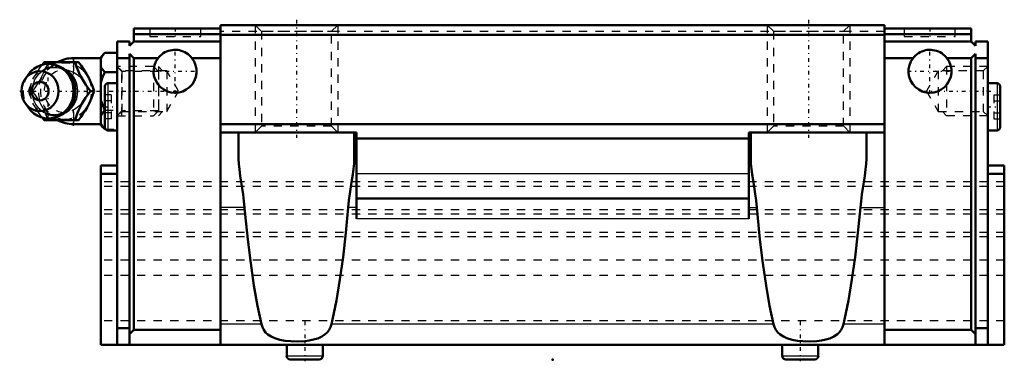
# Model space of a CAD drawing. Header units: millimetres. Extents: x -65 to 55, y 0 to 41.
import ezdxf

# ---------------------------------------------------------------- set-up
doc = ezdxf.new("R2010")
doc.units = ezdxf.units.MM
doc.linetypes.add('Center', pattern=[1.5, 0.45, -0.5, 0.05, -0.5])
doc.linetypes.add('Dashed', pattern=[2, 1, -1])
for name, color, linetype, lineweight in [('2d ConnectionPoints', 7, 'Continuous', 50), ('AM_0', 7, 'Continuous', 50), ('AM_4', 3, 'Continuous', 25), ('AM_5', 3, 'Continuous', 25), ('AM_7', 7, 'Center', 25), ('AM_9', 6, 'Dashed', 25)]:
    doc.layers.add(name, color=color, linetype=linetype, lineweight=lineweight)

# ---------------------------------------------------------------- blocks, each defined once
blk = doc.blocks.new('1_o207ejavclq8e88cezpz91bwl________0_in_HSR35C1SS_GK__BLOCK_1B_M6F__0')
at = {"layer": 'AM_0'}
for p, q in [((-54.2, 37.12), (-54.7, 36.62)), ((-54.2, 37.12), (-52.7, 37.12)), ((-61.78, 35.7), (-61.55, 36)), ((-61.55, 36), (-57.37, 36)), ((-54.7, 36.5), (-58, 36.5)), ((-54.7, 36.62), (-54.7, 28.38)), ((-54.2, 34.81), (-52.7, 34.81)), ((-63.5, 34.46), (-63.86, 33.94)), ((-55.93, 32.5), (-55.49, 32.5)), ((-63.86, 31.06), (-63.5, 30.54)), ((-54.2, 30.19), (-54.2, 30.19)), ((-61.55, 29), (-61.78, 29.31)), ((-61.55, 29), (-57.37, 29)), ((-58, 28.5), (-54.7, 28.5)), ((-54.7, 28.38), (-54.2, 27.88)), ((-54.2, 27.88), (-54.11, 27.88))]:
    blk.add_line(p, q, dxfattribs=at)
for points in [[(-54.2, 37.12), (-54.49, 36.8), (-54.7, 36.46)], [(-57.8, 36), (-57.62, 35.45), (-57.52, 35.17), (-57.4, 34.88), (-57.22, 34.48), (-56.99, 34.05), (-56.75, 33.65), (-56.48, 33.25), (-56.2, 32.87), (-55.93, 32.5)], [(-55.49, 32.5), (-55.62, 32.86), (-55.75, 33.23), (-55.92, 33.63), (-56.11, 34.03), (-56.42, 34.59), (-56.77, 35.16), (-57.07, 35.59), (-57.37, 36)], [(-54.7, 35.47), (-54.64, 35.36), (-54.45, 35.08), (-54.2, 34.81)], [(-54.2, 34.81), (-54.49, 34.17), (-54.7, 33.49)], [(-55.93, 32.5), (-56.33, 31.95), (-56.53, 31.67), (-56.73, 31.38), (-56.98, 30.98), (-57.2, 30.55), (-57.39, 30.15), (-57.55, 29.75), (-57.68, 29.37), (-57.8, 29)], [(-57.37, 29), (-57.1, 29.36), (-56.85, 29.73), (-56.59, 30.13), (-56.35, 30.53), (-56.05, 31.09), (-55.8, 31.66), (-55.64, 32.09), (-55.49, 32.5)], [(-54.7, 31.51), (-54.64, 31.3), (-54.45, 30.74), (-54.2, 30.19)], [(-54.2, 30.19), (-54.49, 29.87), (-54.7, 29.53)], [(-54.7, 28.54), (-54.64, 28.44), (-54.45, 28.15), (-54.2, 27.88)]]:
    blk.add_lwpolyline(points, dxfattribs=at)
for centre, radius, start, end in [((-61.04, 32.5), 3.3, 270, 90), ((-58, 32.5), 4, 90, 118.5316), ((-58, 32.5), 4, 241.4558, 270)]:
    blk.add_arc(centre, radius, start, end, dxfattribs=at)
blk.add_ellipse((-61.04, 32.5), major_axis=(0, 3.3), ratio=0.927184, start_param=2.207257, end_param=7.217521, dxfattribs=at)
for major_axis in [(0, 2.42), (0, -1.12)]:
    blk.add_ellipse((-62.05, 32.5), major_axis=major_axis, ratio=0.927184, dxfattribs=at)
at = {"layer": 'AM_4'}
for p, q in [((-58, 36.5), (-58, 36.01)), ((-58, 28.99), (-58, 28.5))]:
    blk.add_line(p, q, dxfattribs=at)
blk.add_ellipse((-60.23, 32.5), major_axis=(0, 2.97), ratio=0.927184, start_param=3.499913, end_param=5.924864, dxfattribs=at)
at = {"layer": 'AM_5', "linetype": 'Dashed'}
for p, q in [((-52.7, 35.5), (-52.16, 34.89)), ((-52.16, 29.5), (-52.16, 35.5)), ((-47.7, 34.89), (-52.16, 34.89)), ((-52.7, 29.5), (-52.16, 30.11)), ((-47.7, 30.11), (-52.16, 30.11))]:
    blk.add_line(p, q, dxfattribs=at)
at = {"layer": 'AM_7'}
for p, q in [((-61.04, 29.04), (-61.04, 35.97)), ((-58, 28.3), (-58, 36.7)), ((-64.51, 32.5), (-44.91, 32.5))]:
    blk.add_line(p, q, dxfattribs=at)
at = {"layer": 'AM_9'}
for p, q in [((-58, 36.01), (-58, 28.99)), ((-48.31, 35.5), (-52.7, 35.5)), ((-47.7, 34.89), (-48.31, 35.5)), ((-48.31, 35.5), (-48.31, 29.5)), ((-47.7, 34.89), (-47.7, 30.11)), ((-63.42, 32.5), (-62.99, 32.5)), ((-57.75, 32.52), (-57.75, 32.45)), ((-54.2, 30.19), (-52.7, 30.19)), ((-48.31, 29.5), (-47.7, 30.11)), ((-52.7, 29.5), (-48.31, 29.5)), ((-54.11, 27.88), (-52.7, 27.88))]:
    blk.add_line(p, q, dxfattribs=at)
for points in [[(-61.12, 36), (-61.24, 35.64), (-61.38, 35.27), (-61.54, 34.87), (-61.74, 34.47), (-62.04, 33.91), (-62.39, 33.34), (-62.69, 32.91), (-62.99, 32.5)], [(-59.06, 30), (-59.28, 29.88), (-59.53, 29.77), (-59.78, 29.69), (-60.03, 29.64), (-60.3, 29.62), (-60.56, 29.62), (-60.82, 29.66), (-61.08, 29.72), (-61.33, 29.82), (-61.57, 29.94), (-61.79, 30.08), (-62.01, 30.25), (-62.2, 30.44), (-62.38, 30.66), (-62.54, 30.89), (-62.67, 31.14), (-62.79, 31.4), (-62.87, 31.67), (-62.94, 31.95), (-62.97, 32.23), (-62.98, 32.52), (-62.97, 32.81), (-62.93, 33.09), (-62.86, 33.37), (-62.77, 33.64), (-62.66, 33.9), (-62.52, 34.14), (-62.36, 34.37), (-62.18, 34.58), (-61.99, 34.77), (-61.78, 34.93), (-61.55, 35.07), (-61.31, 35.19), (-61.06, 35.28), (-60.81, 35.34), (-60.55, 35.38), (-60.29, 35.38), (-60.02, 35.36), (-59.76, 35.31), (-59.51, 35.22), (-59.27, 35.12), (-59.06, 35)], [(-62.72, 34.26), (-62.61, 34.45), (-62.36, 34.85), (-62.1, 35.25), (-61.82, 35.63), (-61.78, 35.7)], [(-59.06, 35), (-59.03, 34.98), (-58.82, 34.82), (-58.61, 34.64), (-58.51, 34.52)], [(-56.84, 33.83), (-57.16, 34.15), (-57.55, 34.46), (-58, 34.75)], [(-63.42, 32.5), (-63.3, 32.86), (-63.17, 33.24), (-63.09, 33.45)], [(-63.09, 31.56), (-63.17, 31.75), (-63.3, 32.13), (-63.42, 32.5)], [(-62.99, 32.5), (-62.73, 32.14), (-62.47, 31.77), (-62.21, 31.37), (-61.97, 30.97), (-61.67, 30.41), (-61.42, 29.84), (-61.26, 29.41), (-61.12, 29)], [(-56.43, 31.81), (-56.31, 32.16), (-56.28, 32.5), (-56.32, 32.85), (-56.42, 33.17)], [(-58, 30.25), (-57.54, 30.54), (-57.16, 30.85), (-56.85, 31.17)], [(-61.78, 29.31), (-61.82, 29.36), (-62.09, 29.74), (-62.35, 30.12), (-62.6, 30.53), (-62.72, 30.75)], [(-58.52, 30.46), (-58.63, 30.34), (-58.83, 30.16), (-59.05, 30.01), (-59.06, 30)]]:
    blk.add_lwpolyline(points, dxfattribs=at)
blk.add_arc((-58, 32.5), 4, 118.5316, 241.4558, dxfattribs=at)
for centre, major_axis in [((-59.02, 32.5), (0, -3.44)), ((-60.5, 32.5), (0, -2.97))]:
    blk.add_ellipse(centre, major_axis=major_axis, ratio=0.927184, dxfattribs=at)
for centre, major_axis, start_param, end_param in [((-60.23, 32.5), (0, 2.97), 5.924864, 7.161813), ((-59.15, 32.5), (0, -2.57), 2.639469, 6.785309), ((-61.04, 32.5), (0, 3.3), 0.934336, 2.207257), ((-60.23, 32.5), (0, 2.97), 2.283269, 3.499913)]:
    blk.add_ellipse(centre, major_axis=major_axis, ratio=0.927184, start_param=start_param, end_param=end_param, dxfattribs=at)
blk = doc.blocks.new('2_HSR35CSSB_M6F11_S_0_in_HSR35C1SS_GK__BLOCK_1B_M6F__0')
at = {"layer": 'AM_0'}
for p, q in [((-50.7, 40.1), (-50.7, 38.5)), ((-50.7, 40.1), (-40.2, 40.1)), ((-50.7, 39.4), (-40.2, 39.4)), ((-40.2, 40.5), (-40.2, 1.78)), ((40.2, 40.5), (-40.2, 40.5)), ((40.2, 40.5), (40.2, 1.78)), ((50.7, 40.1), (40.2, 40.1)), ((50.7, 39.4), (40.2, 39.4)), ((50.7, 40.1), (50.7, 38.5)), ((-51.2, 38.5), (-52.7, 38.5)), ((-52.7, 1.78), (-52.7, 38.5)), ((-51.2, 38), (-50.7, 38.5)), ((-51.2, 38.5), (-51.2, 38)), ((-40.2, 38.5), (-50.7, 38.5)), ((40.2, 39.3), (-40.2, 39.3)), ((40.2, 38.5), (50.7, 38.5)), ((51.2, 38), (50.7, 38.5)), ((51.2, 38.5), (52.7, 38.5)), ((51.2, 38.5), (51.2, 38)), ((52.7, 38.5), (52.7, 1.78)), ((-50.7, 36.5), (-51.2, 37)), ((-51.2, 37), (-51.2, 1.78)), ((50.7, 36.5), (51.2, 37)), ((51.2, 37), (51.2, 1.78)), ((-51.2, 36.5), (-52.7, 36.5)), ((-47.75, 36.5), (-50.7, 36.5)), ((-50.7, 36.5), (-50.7, 3.58)), ((-40.2, 36.5), (-43.65, 36.5)), ((40.2, 36.5), (43.65, 36.5)), ((47.75, 36.5), (50.7, 36.5)), ((50.7, 36.5), (50.7, 3.58)), ((51.2, 36.5), (52.7, 36.5)), ((-52.7, 33.45), (-53.83, 33.45)), ((53.83, 33.45), (52.7, 33.45)), ((-54.2, 33.08), (-54.2, 28.12)), ((54.2, 33.08), (54.2, 28.12)), ((-53.83, 27.75), (-52.7, 27.75)), ((40.2, 28.5), (-40.2, 28.5)), ((-23.75, 27.5), (-40.2, 27.5)), ((-38, 27.5), (-38, 24.32)), ((-24, 24.32), (-24, 27.5)), ((-23.75, 17.02), (-23.75, 27.5)), ((23.75, 17.02), (23.75, 27.5)), ((23.75, 27.5), (40.2, 27.5)), ((24, 24.32), (24, 27.5)), ((38, 27.5), (38, 24.32)), ((52.7, 27.75), (53.83, 27.75)), ((23.75, 26.77), (-23.75, 26.77)), ((-54.7, 23.5), (-54.7, 1.78)), ((-54.7, 23.5), (-52.7, 23.5)), ((54.7, 23.5), (52.7, 23.5)), ((54.7, 23.5), (54.7, 1.78)), ((-54.7, 22.5), (-52.7, 22.5)), ((54.7, 22.5), (52.7, 22.5)), ((23.75, 19.5), (-23.75, 19.5)), ((-52.7, 3.78), (-51.2, 3.78)), ((-51.2, 3.08), (-50.7, 3.58)), ((-40.2, 3.58), (-50.7, 3.58)), ((40.2, 3.58), (50.7, 3.58)), ((51.2, 3.08), (50.7, 3.58)), ((52.7, 3.78), (51.2, 3.78)), ((54.7, 1.78), (-54.7, 1.78)), ((-32.18, 1.78), (-32.18, 0.44)), ((-27.82, 0.44), (-27.82, 1.78)), ((27.82, 1.78), (27.82, 0.44)), ((32.18, 0.44), (32.18, 1.78)), ((-31.75, 0), (-28.25, 0)), ((28.25, 0), (31.75, 0))]:
    blk.add_line(p, q, dxfattribs=at)
for points in [[(-43.65, 36.5), (-43.8, 36.67), (-43.96, 36.83), (-44.13, 36.98), (-44.32, 37.1), (-44.52, 37.22), (-44.73, 37.31), (-44.94, 37.39), (-45.16, 37.44), (-45.38, 37.48), (-45.61, 37.5), (-45.84, 37.5), (-46.06, 37.47), (-46.28, 37.43), (-46.5, 37.37), (-46.72, 37.29), (-46.92, 37.2), (-47.12, 37.08), (-47.3, 36.95), (-47.47, 36.8), (-47.63, 36.64), (-47.75, 36.5)], [(43.65, 36.5), (43.8, 36.67), (43.96, 36.83), (44.13, 36.98), (44.32, 37.1), (44.52, 37.22), (44.73, 37.31), (44.94, 37.39), (45.16, 37.44), (45.38, 37.48), (45.61, 37.5), (45.84, 37.5), (46.06, 37.47), (46.28, 37.43), (46.5, 37.37), (46.72, 37.29), (46.92, 37.2), (47.12, 37.08), (47.3, 36.95), (47.47, 36.8), (47.63, 36.64), (47.75, 36.5)], [(-38, 24.32), (-37.97, 23.68), (-37.91, 22.99), (-37.8, 22.24), (-37.68, 21.46), (-37.57, 20.73), (-37.46, 19.98), (-37.36, 19.19), (-37.27, 18.39)], [(-24.73, 18.39), (-24.64, 19.24), (-24.53, 20.08), (-24.4, 20.91), (-24.28, 21.72), (-24.17, 22.41), (-24.09, 23.07), (-24.02, 23.72), (-24, 24.32)], [(24.73, 18.39), (24.64, 19.24), (24.53, 20.08), (24.4, 20.91), (24.28, 21.72), (24.17, 22.41), (24.09, 23.07), (24.02, 23.72), (24, 24.32)], [(38, 24.32), (37.97, 23.68), (37.91, 22.99), (37.8, 22.24), (37.68, 21.46), (37.57, 20.73), (37.46, 19.98), (37.36, 19.19), (37.27, 18.39)], [(-35.24, 4.27), (-35.71, 6.51), (-36.15, 8.98), (-36.54, 11.65), (-36.89, 14.52), (-37.2, 17.54), (-37.27, 18.39)], [(-24.73, 18.39), (-25.02, 15.32), (-25.36, 12.41), (-25.74, 9.69), (-26.17, 7.16), (-26.63, 4.85), (-26.76, 4.27)], [(26.76, 4.27), (26.29, 6.51), (25.85, 8.98), (25.46, 11.65), (25.11, 14.52), (24.8, 17.54), (24.73, 18.39)], [(37.27, 18.39), (36.98, 15.32), (36.64, 12.41), (36.26, 9.69), (35.83, 7.16), (35.37, 4.85), (35.24, 4.27)], [(-26.76, 4.27), (-26.87, 3.91), (-27.04, 3.58), (-27.26, 3.3), (-27.51, 3.06), (-27.94, 2.77), (-28.43, 2.56), (-28.92, 2.41), (-29.45, 2.31), (-29.98, 2.24), (-30.84, 2.2), (-31.69, 2.22), (-32.35, 2.28), (-33, 2.39), (-33.61, 2.57), (-34.05, 2.77), (-34.45, 3.03), (-34.73, 3.28), (-34.96, 3.59), (-35.13, 3.91), (-35.24, 4.27)], [(35.24, 4.27), (35.13, 3.91), (34.96, 3.58), (34.74, 3.3), (34.49, 3.06), (34.06, 2.77), (33.57, 2.56), (33.08, 2.41), (32.55, 2.31), (32.02, 2.24), (31.16, 2.2), (30.31, 2.22), (29.65, 2.28), (29, 2.39), (28.39, 2.57), (27.95, 2.77), (27.55, 3.03), (27.27, 3.28), (27.04, 3.59), (26.87, 3.91), (26.76, 4.27)]]:
    blk.add_lwpolyline(points, dxfattribs=at)
for centre, radius, start, end in [((-45.7, 34.9), 2.6, 142.0201, 37.9799), ((45.7, 34.9), 2.6, 142.0201, 37.9799), ((-53.83, 33.08), 0.375, 90, 180), ((53.83, 33.08), 0.375, 360, 90), ((-53.83, 28.12), 0.375, 180, 270), ((53.83, 28.12), 0.375, 270, 0), ((-31.75, 0.44), 0.437, 180, 270), ((-28.25, 0.44), 0.437, 270, 0), ((28.25, 0.44), 0.437, 180, 270), ((31.75, 0.44), 0.437, 270, 360)]:
    blk.add_arc(centre, radius, start, end, dxfattribs=at)
at = {"layer": 'AM_4'}
for p, q in [((-53.83, 33.45), (-53.83, 27.75)), ((53.83, 33.45), (53.83, 27.75)), ((23.75, 22.5), (-23.75, 22.5)), ((-37.27, 18.39), (-40.2, 18.39)), ((-23.75, 18.39), (-24.73, 18.39)), ((23.75, 18.39), (24.73, 18.39)), ((37.27, 18.39), (40.2, 18.39)), ((23.75, 17.02), (-23.75, 17.02)), ((-35.24, 4.27), (-40.2, 4.27)), ((26.76, 4.27), (-26.76, 4.27)), ((40.2, 4.27), (35.24, 4.27)), ((-32.18, 0.44), (-27.82, 0.44)), ((27.82, 0.44), (32.18, 0.44))]:
    blk.add_line(p, q, dxfattribs=at)
at = {"layer": 'AM_5', "linetype": 'Dashed'}
for p, q in [((-36, 40.5), (-36, 27.5)), ((-26, 40.5), (-26, 27.5)), ((26, 40.5), (26, 27.5)), ((36, 40.5), (36, 27.5)), ((-47.2, 34.96), (-47.7, 35.5)), ((-47.7, 35.5), (-47.7, 29.5)), ((47.2, 34.96), (47.7, 35.5)), ((52.7, 35.5), (47.7, 35.5)), ((47.7, 35.5), (47.7, 29.5)), ((-47.2, 30.04), (-47.7, 29.5)), ((47.2, 30.04), (47.7, 29.5)), ((52.7, 29.5), (47.7, 29.5))]:
    blk.add_line(p, q, dxfattribs=at)
at = {"layer": 'AM_7'}
for p, q in [((-31, 41.15), (-31, 26.85)), ((31, 41.15), (31, 26.85)), ((-45.67, 40.15), (-45.67, 39.05)), ((45.67, 40.15), (45.67, 39.05)), ((-45.7, 32.17), (-45.7, 37.63)), ((45.7, 32.17), (45.7, 37.63)), ((-48.43, 34.9), (-42.97, 34.9)), ((42.97, 34.9), (48.43, 34.9)), ((44.91, 32.5), (53.07, 32.5)), ((-54.28, 30.6), (-52.62, 30.6)), ((52.62, 30.6), (54.28, 30.6)), ((-30, 4.59), (-30, -0.22)), ((30, 4.59), (30, -0.22))]:
    blk.add_line(p, q, dxfattribs=at)
at = {"layer": 'AM_9'}
for p, q in [((-48.77, 40.1), (-48.77, 39.1)), ((-42.57, 39.1), (-42.57, 40.1)), ((40.2, 39.7), (-40.2, 39.7)), ((-36, 40.5), (-35.25, 39.75)), ((-35.25, 39.75), (-35.25, 28.25)), ((-35.25, 39.75), (-26.75, 39.75)), ((-26.75, 39.75), (-26, 40.5)), ((-26.75, 28.25), (-26.75, 39.75)), ((26, 40.5), (26.75, 39.75)), ((26.75, 39.75), (26.75, 28.25)), ((26.75, 39.75), (35.25, 39.75)), ((35.25, 39.75), (36, 40.5)), ((35.25, 28.25), (35.25, 39.75)), ((42.57, 40.1), (42.57, 39.1)), ((48.77, 39.1), (48.77, 40.1)), ((-48.77, 39.1), (-42.57, 39.1)), ((42.57, 39.1), (48.77, 39.1)), ((-52.16, 34.96), (-52.7, 35.5)), ((-46.7, 34.96), (-52.16, 34.96)), ((-52.16, 34.96), (-52.16, 30.04)), ((-45.28, 32.5), (-46.7, 34.96)), ((-46.7, 34.96), (-46.7, 30.04)), ((46.7, 34.96), (45.28, 32.5)), ((52.16, 34.96), (46.7, 34.96)), ((46.7, 34.96), (46.7, 30.04)), ((52.7, 35.5), (52.16, 34.96)), ((52.16, 34.96), (52.16, 30.04)), ((-46.7, 30.04), (-45.28, 32.5)), ((45.28, 32.5), (46.7, 30.04)), ((-53.45, 32.04), (-54.2, 32.04)), ((-53.45, 31.32), (-54.2, 31.32)), ((-53.45, 32.04), (-53.45, 29.16)), ((53.45, 32.04), (54.2, 32.04)), ((53.45, 32.04), (53.45, 29.16)), ((53.45, 31.32), (54.2, 31.32)), ((-53.45, 29.88), (-54.2, 29.88)), ((-52.7, 29.5), (-52.16, 30.04)), ((-52.16, 30.04), (-46.7, 30.04)), ((46.7, 30.04), (52.16, 30.04)), ((52.16, 30.04), (52.7, 29.5)), ((53.45, 29.88), (54.2, 29.88)), ((-53.45, 29.16), (-54.2, 29.16)), ((53.45, 29.16), (54.2, 29.16)), ((-35.25, 28.25), (-36, 27.5)), ((-26.75, 28.25), (-35.25, 28.25)), ((-26, 27.5), (-26.75, 28.25)), ((26.75, 28.25), (26, 27.5)), ((35.25, 28.25), (26.75, 28.25)), ((36, 27.5), (35.25, 28.25)), ((54.7, 21.5), (-54.7, 21.5)), ((54.7, 20.97), (-54.7, 20.97)), ((54.7, 18.14), (-54.7, 18.14)), ((54.7, 17.61), (-54.7, 17.61)), ((54.7, 15.38), (-54.7, 15.38)), ((54.7, 14.86), (-54.7, 14.86)), ((54.7, 12.02), (-54.7, 12.02)), ((54.7, 10.18), (-54.7, 10.18)), ((54.7, 4.7), (-54.7, 4.7))]:
    blk.add_line(p, q, dxfattribs=at)

msp = doc.modelspace()

# ---------------------------------------------------------------- linework, layer by layer
at = {"layer": '2d ConnectionPoints'}
for p in [(-52.7, 32.5), (52.7, 32.5), (0, 0)]:
    msp.add_point(p, dxfattribs=at)

# ---------------------------------------------------------------- block references
for name in ['2_HSR35CSSB_M6F11_S_0_in_HSR35C1SS_GK__BLOCK_1B_M6F__0', '1_o207ejavclq8e88cezpz91bwl________0_in_HSR35C1SS_GK__BLOCK_1B_M6F__0']:
    msp.add_blockref(name, (0, 0))

doc.saveas('drawing.dxf')
